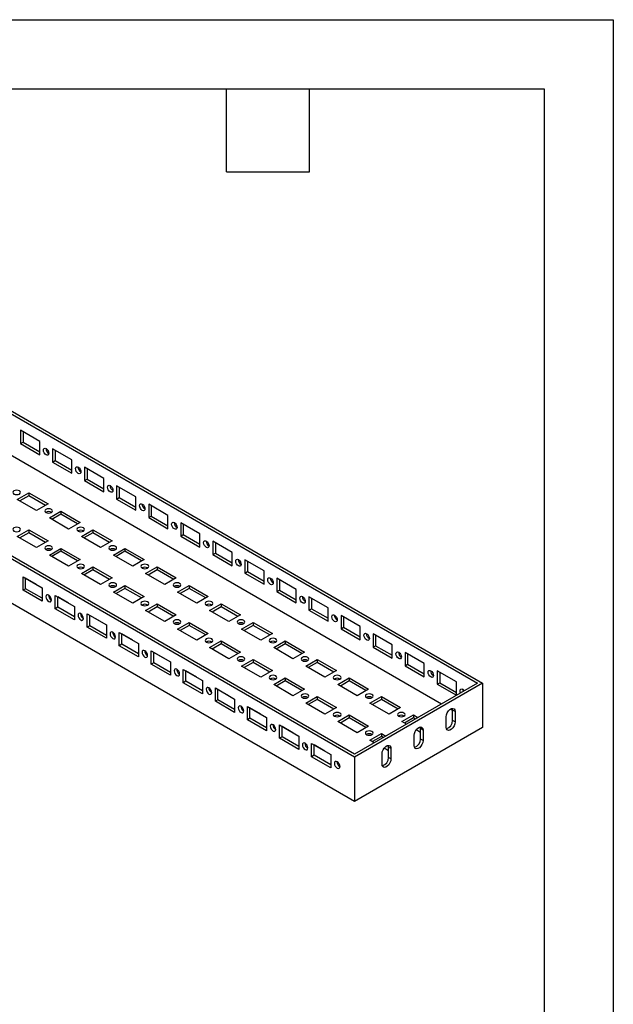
# Model space of a CAD drawing. Header units: millimetres. Extents: x 0 to 1118, y 0 to 864.
# Tile 6 of 6: x 899 to 1118, y 502 to 864. Entities that reach past the tile are written whole.
import ezdxf

# ---------------------------------------------------------------- set-up
doc = ezdxf.new("R2010")
doc.units = ezdxf.units.MM
doc.header["$LTSCALE"] = 4
doc.layers.add('TEXT', color=140, linetype='Continuous', lineweight=25)

msp = doc.modelspace()

# ---------------------------------------------------------------- linework, layer by layer
at = {"color": 7, "linetype": 'Continuous'}
for p, q in [((0.01, 863.61), (1117.61, 863.61)), ((1117.61, 863.61), (1117.61, 0.01))]:
    msp.add_line(p, q, dxfattribs=at)
for p, q in [((738.64, 810.83), (1069.57, 619.79)), ((738.64, 809.74), (1067.68, 619.79)), ((738.64, 794.5), (1054.48, 612.17)), ((1022.43, 592.58), (691.5, 783.62)), ((1022.43, 593.67), (693.39, 783.62)), ((1022.43, 576.25), (691.5, 767.29)), ((906.7, 708.64), (899.63, 712.73)), ((899.63, 712.73), (899.63, 707.83)), ((900.57, 712.18), (900.57, 708.37)), ((899.63, 707.83), (900.57, 708.37)), ((899.63, 707.83), (906.7, 703.74)), ((900.57, 708.37), (906.7, 704.83)), ((906.7, 703.74), (906.7, 708.64)), ((918.48, 701.84), (911.41, 705.92)), ((911.41, 705.92), (911.41, 701.02)), ((912.36, 705.38), (912.36, 701.57)), ((911.41, 701.02), (912.36, 701.57)), ((911.41, 701.02), (918.48, 696.94)), ((912.36, 701.57), (918.48, 698.03)), ((918.48, 696.94), (918.48, 701.84)), ((930.27, 695.04), (923.2, 699.12)), ((923.2, 699.12), (923.2, 694.22)), ((924.14, 698.58), (924.14, 694.76)), ((930.27, 690.14), (930.27, 695.04)), ((923.2, 694.22), (924.14, 694.76)), ((923.2, 694.22), (930.27, 690.14)), ((924.14, 694.76), (930.27, 691.23)), ((942.05, 688.23), (934.98, 692.32)), ((934.98, 692.32), (934.98, 687.42)), ((935.93, 691.77), (935.93, 687.96)), ((898.45, 687.28), (902.69, 689.73)), ((902.69, 688.64), (899.39, 686.74)), ((902.69, 689.73), (909.76, 685.65)), ((902.69, 689.73), (902.69, 688.64)), ((908.82, 685.1), (902.69, 688.64)), ((934.98, 687.42), (935.93, 687.96)), ((935.93, 687.96), (942.05, 684.42)), ((942.05, 683.33), (942.05, 688.23)), ((905.52, 683.2), (898.45, 687.28)), ((909.76, 685.65), (905.52, 683.2)), ((934.98, 687.42), (942.05, 683.33)), ((953.84, 681.43), (946.77, 685.51)), ((946.77, 685.51), (946.77, 680.61)), ((947.71, 684.97), (947.71, 681.16)), ((910.24, 680.48), (914.48, 682.93)), ((917.31, 676.39), (910.24, 680.48)), ((914.48, 681.84), (911.18, 679.93)), ((914.48, 682.93), (921.55, 678.84)), ((914.48, 682.93), (914.48, 681.84)), ((920.61, 678.3), (914.48, 681.84)), ((946.77, 680.61), (947.71, 681.16)), ((946.77, 680.61), (953.84, 676.53)), ((947.71, 681.16), (953.84, 677.62)), ((953.84, 676.53), (953.84, 681.43)), ((921.55, 678.84), (917.31, 676.39)), ((965.63, 674.63), (958.55, 678.71)), ((958.55, 678.71), (958.55, 673.81)), ((959.5, 678.16), (959.5, 674.35)), ((898.45, 673.67), (902.69, 676.12)), ((905.52, 669.59), (898.45, 673.67)), ((902.69, 675.03), (899.39, 673.13)), ((902.69, 676.12), (909.76, 672.04)), ((902.69, 676.12), (902.69, 675.03)), ((908.82, 671.5), (902.69, 675.03)), ((922.02, 673.67), (926.26, 676.12)), ((929.09, 669.59), (922.02, 673.67)), ((926.26, 675.03), (922.96, 673.13)), ((926.26, 676.12), (933.33, 672.04)), ((926.26, 676.12), (926.26, 675.03)), ((932.39, 671.5), (926.26, 675.03)), ((958.55, 673.81), (959.5, 674.35)), ((958.55, 673.81), (965.63, 669.73)), ((959.5, 674.35), (965.63, 670.82)), ((965.63, 669.73), (965.63, 674.63)), ((909.76, 672.04), (905.52, 669.59)), ((933.33, 672.04), (929.09, 669.59)), ((977.41, 667.82), (970.34, 671.91)), ((970.34, 671.91), (970.34, 667.01)), ((971.28, 671.36), (971.28, 667.55)), ((910.24, 666.87), (914.48, 669.32)), ((917.31, 662.79), (910.24, 666.87)), ((914.48, 668.23), (911.18, 666.33)), ((914.48, 669.32), (921.55, 665.24)), ((914.48, 669.32), (914.48, 668.23)), ((920.61, 664.69), (914.48, 668.23)), ((933.81, 666.87), (938.05, 669.32)), ((940.88, 662.79), (933.81, 666.87)), ((938.05, 668.23), (934.75, 666.33)), ((938.05, 669.32), (945.12, 665.24)), ((938.05, 669.32), (938.05, 668.23)), ((944.18, 664.69), (938.05, 668.23)), ((970.34, 667.01), (971.28, 667.55)), ((970.34, 667.01), (977.41, 662.92)), ((971.28, 667.55), (977.41, 664.01)), ((977.41, 662.92), (977.41, 667.82)), ((921.55, 665.24), (917.31, 662.79)), ((922.02, 660.07), (926.26, 662.52)), ((926.26, 662.52), (933.33, 658.43)), ((926.26, 662.52), (926.26, 661.43)), ((945.12, 665.24), (940.88, 662.79)), ((945.59, 660.07), (949.83, 662.52)), ((949.83, 662.52), (956.9, 658.43)), ((949.83, 662.52), (949.83, 661.43)), ((989.2, 661.02), (982.12, 665.1)), ((982.12, 665.1), (982.12, 660.2)), ((983.07, 664.56), (983.07, 660.75)), ((900.57, 658.84), (907.64, 654.76)), ((900.57, 653.94), (900.57, 658.84)), ((929.09, 655.98), (922.02, 660.07)), ((926.26, 661.43), (922.96, 659.52)), ((932.39, 657.89), (926.26, 661.43)), ((952.66, 655.98), (945.59, 660.07)), ((949.83, 661.43), (946.53, 659.52)), ((955.96, 657.89), (949.83, 661.43)), ((982.12, 660.2), (983.07, 660.75)), ((982.12, 660.2), (989.2, 656.12)), ((983.07, 660.75), (989.2, 657.21)), ((989.2, 656.12), (989.2, 661.02)), ((905.52, 655.98), (901.51, 658.3)), ((901.51, 654.49), (901.51, 658.3)), ((905.52, 655.98), (905.52, 655.98)), ((933.33, 658.43), (929.09, 655.98)), ((933.81, 653.26), (938.05, 655.71)), ((938.05, 655.71), (945.12, 651.63)), ((938.05, 655.71), (938.05, 654.62)), ((956.9, 658.43), (952.66, 655.98)), ((957.38, 653.26), (961.62, 655.71)), ((961.62, 655.71), (968.69, 651.63)), ((961.62, 655.71), (961.62, 654.62)), ((1000.98, 654.22), (993.91, 658.3)), ((993.91, 658.3), (993.91, 653.4)), ((994.85, 657.75), (994.85, 653.94)), ((901.51, 654.49), (900.57, 653.94)), ((907.64, 649.86), (900.57, 653.94)), ((907.64, 650.95), (901.51, 654.49)), ((907.64, 654.76), (907.64, 649.86)), ((912.36, 652.04), (919.43, 647.96)), ((912.36, 647.14), (912.36, 652.04)), ((913.3, 647.68), (913.3, 651.5)), ((917.31, 649.18), (913.3, 651.49)), ((940.88, 649.18), (933.81, 653.26)), ((938.05, 654.62), (934.75, 652.72)), ((944.18, 651.09), (938.05, 654.62)), ((945.12, 651.63), (940.88, 649.18)), ((964.45, 649.18), (957.38, 653.26)), ((961.62, 654.62), (958.32, 652.72)), ((967.75, 651.09), (961.62, 654.62)), ((968.69, 651.63), (964.45, 649.18)), ((993.91, 653.4), (994.85, 653.94)), ((993.91, 653.4), (1000.98, 649.32)), ((994.85, 653.94), (1000.98, 650.41)), ((1000.98, 649.32), (1000.98, 654.22)), ((1012.77, 647.41), (1005.69, 651.5)), ((1005.69, 651.5), (1005.69, 646.6)), ((910.94, 650.34), (911, 650.31)), ((917.31, 649.18), (917.31, 649.18)), ((919.43, 647.96), (919.43, 643.06)), ((945.59, 646.46), (949.83, 648.91)), ((949.83, 647.82), (946.53, 645.91)), ((949.83, 648.91), (956.9, 644.83)), ((949.83, 648.91), (949.83, 647.82)), ((955.96, 644.28), (949.83, 647.82)), ((969.16, 646.46), (973.4, 648.91)), ((973.4, 647.82), (970.1, 645.91)), ((973.4, 648.91), (980.47, 644.83)), ((973.4, 648.91), (973.4, 647.82)), ((979.53, 644.28), (973.4, 647.82)), ((1006.64, 650.95), (1006.64, 647.14)), ((913.3, 647.68), (912.36, 647.14)), ((919.43, 643.06), (912.36, 647.14)), ((919.43, 644.15), (913.3, 647.68)), ((924.14, 645.24), (931.21, 641.15)), ((924.14, 640.34), (924.14, 645.24)), ((929.09, 642.38), (925.08, 644.69)), ((925.08, 640.88), (925.08, 644.69)), ((952.66, 642.38), (945.59, 646.46)), ((956.9, 644.83), (952.66, 642.38)), ((976.23, 642.38), (969.16, 646.46)), ((980.47, 644.83), (976.23, 642.38)), ((1005.69, 646.6), (1006.64, 647.14)), ((1005.69, 646.6), (1012.77, 642.51)), ((1006.64, 647.14), (1012.77, 643.6)), ((1012.77, 642.51), (1012.77, 647.41)), ((1024.55, 640.61), (1017.48, 644.69)), ((1017.48, 644.69), (1017.48, 639.79)), ((1018.42, 644.15), (1018.42, 640.34)), ((922.73, 643.53), (922.78, 643.5)), ((925.08, 640.88), (924.14, 640.34)), ((931.21, 637.34), (925.08, 640.88)), ((929.09, 642.38), (929.09, 642.38)), ((931.21, 641.15), (931.21, 636.26)), ((957.38, 639.66), (961.62, 642.11)), ((961.62, 641.02), (958.32, 639.11)), ((961.62, 642.11), (968.69, 638.02)), ((961.62, 642.11), (961.62, 641.02)), ((967.75, 637.48), (961.62, 641.02)), ((980.95, 639.66), (985.19, 642.11)), ((985.19, 641.02), (981.89, 639.11)), ((985.19, 642.11), (992.26, 638.02)), ((985.19, 642.11), (985.19, 641.02)), ((991.32, 637.48), (985.19, 641.02)), ((1024.55, 635.71), (1024.55, 640.61)), ((931.21, 636.26), (924.14, 640.34)), ((935.93, 638.43), (943, 634.35)), ((935.93, 633.53), (935.93, 638.43)), ((940.88, 635.57), (936.87, 637.89)), ((936.87, 634.08), (936.87, 637.89)), ((964.45, 635.57), (957.38, 639.66)), ((968.69, 638.02), (964.45, 635.57)), ((988.02, 635.57), (980.95, 639.66)), ((992.26, 638.02), (988.02, 635.57)), ((1017.48, 639.79), (1018.42, 640.34)), ((1017.48, 639.79), (1024.55, 635.71)), ((1018.42, 640.34), (1024.55, 636.8)), ((1036.34, 633.81), (1029.26, 637.89)), ((1029.26, 637.89), (1029.26, 632.99)), ((1030.21, 637.34), (1030.21, 633.53)), ((934.51, 636.73), (934.57, 636.7)), ((936.87, 634.08), (935.93, 633.53)), ((943, 629.45), (935.93, 633.53)), ((943, 630.54), (936.87, 634.08)), ((940.88, 635.57), (940.88, 635.57)), ((943, 634.35), (943, 629.45)), ((969.16, 632.85), (973.4, 635.3)), ((973.4, 634.21), (970.1, 632.31)), ((973.4, 635.3), (980.47, 631.22)), ((973.4, 635.3), (973.4, 634.21)), ((979.53, 630.68), (973.4, 634.21)), ((992.73, 632.85), (996.97, 635.3)), ((996.97, 634.21), (993.67, 632.31)), ((996.97, 635.3), (1004.04, 631.22)), ((996.97, 635.3), (996.97, 634.21)), ((1003.1, 630.68), (996.97, 634.21)), ((1029.26, 632.99), (1030.21, 633.53)), ((1030.21, 633.53), (1036.34, 630)), ((1036.34, 628.91), (1036.34, 633.81)), ((946.3, 629.93), (946.35, 629.9)), ((947.71, 631.63), (954.78, 627.55)), ((947.71, 626.73), (947.71, 631.63)), ((948.65, 627.27), (948.65, 631.09)), ((952.66, 628.77), (948.65, 631.08)), ((976.23, 628.77), (969.16, 632.85)), ((980.47, 631.22), (976.23, 628.77)), ((999.8, 628.77), (992.73, 632.85)), ((1004.04, 631.22), (999.8, 628.77)), ((1029.26, 632.99), (1036.34, 628.91)), ((1048.12, 627), (1041.05, 631.09)), ((1041.05, 631.09), (1041.05, 626.19)), ((1041.99, 630.54), (1041.99, 626.73)), ((948.65, 627.27), (947.71, 626.73)), ((954.78, 622.65), (947.71, 626.73)), ((954.78, 623.74), (948.65, 627.27)), ((952.66, 628.77), (952.66, 628.77)), ((954.78, 627.55), (954.78, 622.65)), ((980.95, 626.05), (985.19, 628.5)), ((988.02, 621.97), (980.95, 626.05)), ((985.19, 627.41), (981.89, 625.5)), ((985.19, 628.5), (992.26, 624.42)), ((985.19, 628.5), (985.19, 627.41)), ((991.32, 623.87), (985.19, 627.41)), ((1004.52, 626.05), (1008.76, 628.5)), ((1011.59, 621.97), (1004.52, 626.05)), ((1008.76, 627.41), (1005.46, 625.5)), ((1008.76, 628.5), (1015.83, 624.42)), ((1008.76, 628.5), (1008.76, 627.41)), ((1014.89, 623.87), (1008.76, 627.41)), ((1041.05, 626.19), (1041.99, 626.73)), ((1041.05, 626.19), (1048.12, 622.1)), ((1041.99, 626.73), (1048.12, 623.19)), ((1048.12, 622.1), (1048.12, 627)), ((958.08, 623.12), (958.14, 623.09)), ((959.5, 624.83), (966.57, 620.74)), ((959.5, 619.93), (959.5, 624.83)), ((964.45, 621.97), (960.44, 624.28)), ((960.44, 620.47), (960.44, 624.28)), ((992.26, 624.42), (988.02, 621.97)), ((1015.83, 624.42), (1011.59, 621.97)), ((1059.91, 620.2), (1052.83, 624.28)), ((1052.83, 624.28), (1052.83, 619.38)), ((1053.78, 623.74), (1053.78, 619.93)), ((960.44, 620.47), (959.5, 619.93)), ((966.57, 615.84), (959.5, 619.93)), ((966.57, 616.93), (960.44, 620.47)), ((964.45, 621.97), (964.45, 621.97)), ((966.57, 620.74), (966.57, 615.84)), ((992.73, 619.25), (996.97, 621.69)), ((999.8, 615.16), (992.73, 619.25)), ((996.97, 620.61), (993.67, 618.7)), ((996.97, 621.69), (1004.04, 617.61)), ((996.97, 621.69), (996.97, 620.61)), ((1003.1, 617.07), (996.97, 620.61)), ((1016.3, 619.25), (1020.54, 621.69)), ((1023.37, 615.16), (1016.3, 619.25)), ((1020.54, 620.61), (1017.24, 618.7)), ((1020.54, 621.69), (1027.61, 617.61)), ((1020.54, 621.69), (1020.54, 620.61)), ((1026.67, 617.07), (1020.54, 620.61)), ((1069.57, 619.79), (1022.43, 592.58)), ((1067.68, 619.79), (1022.43, 593.67)), ((1052.83, 619.38), (1053.78, 619.93)), ((1052.83, 619.38), (1059.9, 615.3)), ((1053.78, 619.93), (1059.91, 616.39)), ((1059.91, 615.3), (1059.91, 620.2)), ((1069.57, 619.79), (1069.57, 603.46)), ((969.87, 616.32), (969.92, 616.29)), ((971.28, 618.02), (978.35, 613.94)), ((971.28, 613.12), (971.28, 618.02)), ((976.23, 615.16), (972.22, 617.48)), ((972.22, 613.67), (972.22, 617.48)), ((1004.04, 617.61), (999.8, 615.16)), ((1027.61, 617.61), (1023.37, 615.16)), ((972.22, 613.67), (971.28, 613.12)), ((978.35, 609.04), (971.28, 613.12)), ((978.35, 610.13), (972.22, 613.67)), ((976.23, 615.16), (976.23, 615.16)), ((978.35, 613.94), (978.35, 609.04)), ((1004.52, 612.44), (1008.76, 614.89)), ((1011.59, 608.36), (1004.52, 612.44)), ((1008.76, 613.8), (1005.46, 611.9)), ((1008.76, 614.89), (1015.83, 610.81)), ((1008.76, 614.89), (1008.76, 613.8)), ((1014.89, 610.27), (1008.76, 613.8)), ((1028.09, 612.44), (1032.33, 614.89)), ((1035.16, 608.36), (1028.09, 612.44)), ((1032.33, 613.8), (1029.03, 611.9)), ((1032.33, 614.89), (1039.4, 610.81)), ((1032.33, 614.89), (1032.33, 613.8)), ((1038.46, 610.27), (1032.33, 613.8)), ((981.65, 609.52), (981.71, 609.49)), ((983.07, 611.22), (990.14, 607.14)), ((983.07, 606.32), (983.07, 611.22)), ((984.01, 606.86), (984.01, 610.68)), ((988.02, 608.36), (984.01, 610.67)), ((988.02, 608.36), (988.02, 608.36)), ((1015.83, 610.81), (1011.59, 608.36)), ((1016.3, 605.64), (1020.54, 608.09)), ((1020.54, 608.09), (1027.61, 604.01)), ((1020.54, 608.09), (1020.54, 607)), ((1039.4, 610.81), (1035.16, 608.36)), ((1039.87, 605.64), (1044.11, 608.09)), ((1044.11, 608.09), (1045.76, 607.14)), ((1044.11, 608.09), (1044.11, 607)), ((1057.78, 610.27), (1058.49, 609.86)), ((1059.43, 609.31), (1058.49, 609.86)), ((1058.49, 606.05), (1058.49, 609.86)), ((1059.43, 609.31), (1059.43, 605.5)), ((984.01, 606.86), (983.07, 606.32)), ((990.14, 602.24), (983.07, 606.32)), ((990.14, 603.33), (984.01, 606.86)), ((990.14, 607.14), (990.14, 602.24)), ((994.85, 604.42), (1001.92, 600.33)), ((994.85, 599.52), (994.85, 604.42)), ((1023.37, 601.56), (1016.3, 605.64)), ((1020.54, 607), (1017.24, 605.09)), ((1026.67, 603.46), (1020.54, 607)), ((1041.52, 604.69), (1039.87, 605.64)), ((1044.11, 607), (1040.81, 605.09)), ((1044.82, 606.59), (1044.11, 607)), ((1056.13, 603.6), (1056.13, 607.41)), ((1059.43, 605.5), (1058.49, 606.05)), ((993.44, 602.71), (993.5, 602.68)), ((999.8, 601.56), (995.79, 603.87)), ((995.79, 600.06), (995.79, 603.87)), ((999.8, 601.56), (999.8, 601.56)), ((1069.57, 603.46), (1022.43, 576.25)), ((1027.61, 604.01), (1023.37, 601.56)), ((1028.09, 598.84), (1032.33, 601.28)), ((1032.33, 601.28), (1033.98, 600.33)), ((1032.33, 601.28), (1032.33, 600.2)), ((1046.71, 601.69), (1045.09, 602.63)), ((1047.65, 602.51), (1046.71, 603.06)), ((1046.71, 599.24), (1046.71, 603.06)), ((1047.65, 602.51), (1047.65, 598.7)), ((995.79, 600.06), (994.85, 599.52)), ((1001.92, 595.43), (994.85, 599.52)), ((1001.92, 596.52), (995.79, 600.06)), ((1001.92, 600.33), (1001.92, 595.43)), ((1006.64, 597.61), (1013.71, 593.53)), ((1006.64, 592.71), (1006.64, 597.61)), ((1029.73, 597.88), (1028.09, 598.84)), ((1032.33, 600.2), (1029.03, 598.29)), ((1033.03, 599.79), (1032.33, 600.2)), ((1044.35, 596.8), (1044.35, 600.61)), ((1047.65, 598.7), (1046.71, 599.24)), ((1005.22, 595.91), (1005.28, 595.88)), ((1011.59, 594.75), (1007.58, 597.07)), ((1007.58, 593.26), (1007.58, 597.07)), ((1011.59, 594.75), (1011.59, 594.75)), ((1013.71, 593.53), (1013.71, 588.63)), ((1032.56, 589.99), (1032.56, 593.8)), ((1034.92, 594.89), (1033.31, 595.82)), ((1035.86, 595.71), (1034.92, 596.25)), ((1034.92, 592.44), (1034.92, 596.25)), ((1035.86, 595.71), (1035.86, 591.9)), ((1007.58, 593.26), (1006.64, 592.71)), ((1013.71, 588.63), (1006.64, 592.71)), ((1013.71, 589.72), (1007.58, 593.26)), ((1022.43, 592.58), (1022.43, 576.25)), ((1035.86, 591.9), (1034.92, 592.44)), ((1017.01, 589.11), (1017.07, 589.08))]:
    msp.add_line(p, q)
at = {"flags": 128}
for points in [[(909.06, 705.99), (909.44, 705.68), (909.76, 705.24), (909.98, 704.74), (910.06, 704.26), (909.98, 703.86), (909.76, 703.61), (909.44, 703.54), (909.06, 703.68), (908.67, 703.99), (908.35, 704.42), (908.13, 704.93), (908.05, 705.41), (908.13, 705.81), (908.35, 706.06), (908.67, 706.12), (909.06, 705.99)], [(920.84, 699.19), (921.22, 698.88), (921.55, 698.44), (921.77, 697.94), (921.84, 697.45), (921.77, 697.05), (921.55, 696.8), (921.22, 696.74), (920.84, 696.87), (920.46, 697.18), (920.13, 697.62), (919.92, 698.12), (919.84, 698.61), (919.92, 699.01), (920.13, 699.26), (920.46, 699.32), (920.84, 699.19)], [(932.63, 692.38), (933.01, 692.07), (933.34, 691.64), (933.55, 691.14), (933.63, 690.65), (933.55, 690.25), (933.34, 690), (933.01, 689.94), (932.63, 690.07), (932.24, 690.38), (931.92, 690.82), (931.7, 691.32), (931.63, 691.81), (931.7, 692.2), (931.92, 692.45), (932.24, 692.52), (932.63, 692.38)], [(897.21, 689.29), (897.67, 689.11), (898.21, 689.05), (898.76, 689.11), (899.22, 689.29), (899.52, 689.55), (899.63, 689.86), (899.52, 690.18), (899.22, 690.44), (898.76, 690.62), (898.21, 690.68), (897.67, 690.62), (897.21, 690.44), (896.91, 690.18), (896.8, 689.86), (896.91, 689.55), (897.21, 689.29)], [(944.41, 685.58), (944.8, 685.27), (945.12, 684.83), (945.34, 684.33), (945.41, 683.85), (945.34, 683.45), (945.12, 683.2), (944.8, 683.13), (944.41, 683.27), (944.03, 683.58), (943.7, 684.01), (943.49, 684.52), (943.41, 685), (943.49, 685.4), (943.7, 685.65), (944.03, 685.71), (944.41, 685.58)], [(909, 682.48), (909.46, 682.31), (910, 682.24), (910.54, 682.31), (911, 682.48), (911.31, 682.75), (911.42, 683.06), (911.31, 683.37), (911, 683.64), (910.54, 683.82), (910, 683.88), (909.46, 683.82), (909, 683.64), (908.69, 683.37), (908.58, 683.06), (908.69, 682.75), (909, 682.48)], [(897.21, 675.68), (897.67, 675.5), (898.21, 675.44), (898.76, 675.5), (899.22, 675.68), (899.52, 675.95), (899.63, 676.26), (899.52, 676.57), (899.22, 676.84), (898.76, 677.01), (898.21, 677.08), (897.67, 677.01), (897.21, 676.84), (896.91, 676.57), (896.8, 676.26), (896.91, 675.95), (897.21, 675.68)], [(920.78, 675.68), (921.24, 675.5), (921.78, 675.44), (922.33, 675.5), (922.79, 675.68), (923.09, 675.95), (923.2, 676.26), (923.09, 676.57), (922.79, 676.84), (922.33, 677.01), (921.78, 677.08), (921.24, 677.01), (920.78, 676.84), (920.48, 676.57), (920.37, 676.26), (920.48, 675.95), (920.78, 675.68)], [(956.2, 678.78), (956.58, 678.47), (956.91, 678.03), (957.12, 677.53), (957.2, 677.04), (957.12, 676.64), (956.91, 676.39), (956.58, 676.33), (956.2, 676.46), (955.81, 676.77), (955.49, 677.21), (955.27, 677.71), (955.2, 678.2), (955.27, 678.6), (955.49, 678.85), (955.81, 678.91), (956.2, 678.78)], [(909, 668.88), (909.46, 668.7), (910, 668.64), (910.54, 668.7), (911, 668.88), (911.31, 669.14), (911.42, 669.45), (911.31, 669.77), (911, 670.03), (910.54, 670.21), (910, 670.27), (909.46, 670.21), (909, 670.03), (908.69, 669.77), (908.58, 669.45), (908.69, 669.14), (909, 668.88)], [(932.57, 668.88), (933.03, 668.7), (933.57, 668.64), (934.11, 668.7), (934.57, 668.88), (934.88, 669.14), (934.99, 669.45), (934.88, 669.77), (934.57, 670.03), (934.11, 670.21), (933.57, 670.27), (933.03, 670.21), (932.57, 670.03), (932.26, 669.77), (932.15, 669.45), (932.26, 669.14), (932.57, 668.88)], [(967.98, 671.97), (968.37, 671.66), (968.69, 671.23), (968.91, 670.73), (968.98, 670.24), (968.91, 669.84), (968.69, 669.59), (968.37, 669.53), (967.98, 669.66), (967.6, 669.97), (967.27, 670.41), (967.06, 670.91), (966.98, 671.4), (967.06, 671.79), (967.27, 672.04), (967.6, 672.11), (967.98, 671.97)], [(920.78, 662.07), (921.24, 661.9), (921.78, 661.83), (922.33, 661.9), (922.79, 662.07), (923.09, 662.34), (923.2, 662.65), (923.09, 662.96), (922.79, 663.23), (922.33, 663.41), (921.78, 663.47), (921.24, 663.41), (920.78, 663.23), (920.48, 662.96), (920.37, 662.65), (920.48, 662.34), (920.78, 662.07)], [(944.35, 662.07), (944.81, 661.9), (945.35, 661.83), (945.9, 661.9), (946.36, 662.07), (946.66, 662.34), (946.77, 662.65), (946.66, 662.96), (946.36, 663.23), (945.9, 663.41), (945.35, 663.47), (944.81, 663.41), (944.35, 663.23), (944.05, 662.96), (943.94, 662.65), (944.05, 662.34), (944.35, 662.07)], [(979.77, 665.17), (980.15, 664.86), (980.48, 664.42), (980.69, 663.92), (980.77, 663.44), (980.69, 663.04), (980.48, 662.79), (980.15, 662.72), (979.77, 662.86), (979.38, 663.17), (979.06, 663.6), (978.84, 664.1), (978.77, 664.59), (978.84, 664.99), (979.06, 665.24), (979.38, 665.3), (979.77, 665.17)], [(932.57, 655.27), (933.03, 655.09), (933.57, 655.03), (934.11, 655.09), (934.57, 655.27), (934.88, 655.53), (934.99, 655.85), (934.88, 656.16), (934.57, 656.43), (934.11, 656.6), (933.57, 656.67), (933.03, 656.6), (932.57, 656.43), (932.26, 656.16), (932.15, 655.85), (932.26, 655.53), (932.57, 655.27)], [(956.14, 655.27), (956.6, 655.09), (957.14, 655.03), (957.68, 655.09), (958.14, 655.27), (958.45, 655.53), (958.56, 655.85), (958.45, 656.16), (958.14, 656.43), (957.68, 656.6), (957.14, 656.67), (956.6, 656.6), (956.14, 656.43), (955.83, 656.16), (955.72, 655.85), (955.83, 655.53), (956.14, 655.27)], [(991.55, 658.37), (991.94, 658.06), (992.26, 657.62), (992.48, 657.12), (992.55, 656.63), (992.48, 656.23), (992.26, 655.98), (991.94, 655.92), (991.55, 656.05), (991.17, 656.36), (990.84, 656.8), (990.63, 657.3), (990.55, 657.79), (990.63, 658.19), (990.84, 658.44), (991.17, 658.5), (991.55, 658.37)], [(910, 649.79), (910.38, 649.66), (910.71, 649.72), (910.92, 649.97), (911, 650.37), (910.92, 650.86), (910.71, 651.36), (910.38, 651.8), (910, 652.11), (909.62, 652.24), (909.29, 652.18), (909.07, 651.93), (909, 651.53), (909.07, 651.04), (909.29, 650.54), (909.62, 650.1), (910, 649.79)], [(1003.34, 651.56), (1003.72, 651.25), (1004.05, 650.82), (1004.26, 650.31), (1004.34, 649.83), (1004.26, 649.43), (1004.05, 649.18), (1003.72, 649.12), (1003.34, 649.25), (1002.95, 649.56), (1002.63, 650), (1002.41, 650.5), (1002.34, 650.98), (1002.41, 651.38), (1002.63, 651.63), (1002.95, 651.7), (1003.34, 651.56)], [(944.35, 648.47), (944.81, 648.29), (945.35, 648.23), (945.9, 648.29), (946.36, 648.47), (946.66, 648.73), (946.77, 649.04), (946.66, 649.36), (946.36, 649.62), (945.9, 649.8), (945.35, 649.86), (944.81, 649.8), (944.35, 649.62), (944.05, 649.36), (943.94, 649.04), (944.05, 648.73), (944.35, 648.47)], [(967.92, 648.47), (968.38, 648.29), (968.92, 648.23), (969.47, 648.29), (969.93, 648.47), (970.23, 648.73), (970.34, 649.04), (970.23, 649.36), (969.93, 649.62), (969.47, 649.8), (968.92, 649.86), (968.38, 649.8), (967.92, 649.62), (967.62, 649.36), (967.51, 649.04), (967.62, 648.73), (967.92, 648.47)], [(921.78, 642.99), (922.17, 642.86), (922.49, 642.92), (922.71, 643.17), (922.79, 643.57), (922.71, 644.06), (922.49, 644.56), (922.17, 644.99), (921.78, 645.3), (921.4, 645.44), (921.08, 645.37), (920.86, 645.12), (920.78, 644.73), (920.86, 644.24), (921.08, 643.74), (921.4, 643.3), (921.78, 642.99)], [(1015.12, 644.76), (1015.51, 644.45), (1015.83, 644.01), (1016.05, 643.51), (1016.12, 643.02), (1016.05, 642.63), (1015.83, 642.38), (1015.51, 642.31), (1015.12, 642.45), (1014.74, 642.76), (1014.41, 643.19), (1014.2, 643.69), (1014.12, 644.18), (1014.2, 644.58), (1014.41, 644.83), (1014.74, 644.89), (1015.12, 644.76)], [(956.14, 641.66), (956.6, 641.49), (957.14, 641.42), (957.68, 641.49), (958.14, 641.66), (958.45, 641.93), (958.56, 642.24), (958.45, 642.55), (958.14, 642.82), (957.68, 643), (957.14, 643.06), (956.6, 643), (956.14, 642.82), (955.83, 642.55), (955.72, 642.24), (955.83, 641.93), (956.14, 641.66)], [(979.71, 641.66), (980.17, 641.49), (980.71, 641.42), (981.25, 641.49), (981.71, 641.66), (982.02, 641.93), (982.13, 642.24), (982.02, 642.55), (981.71, 642.82), (981.25, 643), (980.71, 643.06), (980.17, 643), (979.71, 642.82), (979.4, 642.55), (979.29, 642.24), (979.4, 641.93), (979.71, 641.66)], [(933.57, 636.19), (933.95, 636.05), (934.28, 636.12), (934.5, 636.37), (934.57, 636.77), (934.5, 637.25), (934.28, 637.75), (933.95, 638.19), (933.57, 638.5), (933.19, 638.63), (932.86, 638.57), (932.64, 638.32), (932.57, 637.92), (932.64, 637.44), (932.86, 636.94), (933.19, 636.5), (933.57, 636.19)], [(1026.91, 637.96), (1027.29, 637.65), (1027.62, 637.21), (1027.83, 636.71), (1027.91, 636.22), (1027.83, 635.82), (1027.62, 635.57), (1027.29, 635.51), (1026.91, 635.64), (1026.52, 635.95), (1026.2, 636.39), (1025.98, 636.89), (1025.91, 637.38), (1025.98, 637.78), (1026.2, 638.03), (1026.52, 638.09), (1026.91, 637.96)], [(967.92, 634.86), (968.38, 634.68), (968.92, 634.62), (969.47, 634.68), (969.93, 634.86), (970.23, 635.12), (970.34, 635.44), (970.23, 635.75), (969.93, 636.02), (969.47, 636.19), (968.92, 636.26), (968.38, 636.19), (967.92, 636.02), (967.62, 635.75), (967.51, 635.44), (967.62, 635.12), (967.92, 634.86)], [(991.49, 634.86), (991.95, 634.68), (992.5, 634.62), (993.04, 634.68), (993.5, 634.86), (993.8, 635.12), (993.91, 635.44), (993.8, 635.75), (993.5, 636.02), (993.04, 636.19), (992.5, 636.26), (991.95, 636.19), (991.49, 636.02), (991.19, 635.75), (991.08, 635.44), (991.19, 635.12), (991.49, 634.86)], [(945.35, 629.38), (945.74, 629.25), (946.06, 629.31), (946.28, 629.56), (946.36, 629.96), (946.28, 630.45), (946.06, 630.95), (945.74, 631.39), (945.35, 631.7), (944.97, 631.83), (944.65, 631.77), (944.43, 631.52), (944.35, 631.12), (944.43, 630.63), (944.65, 630.13), (944.97, 629.69), (945.35, 629.38)], [(1038.69, 631.15), (1039.08, 630.84), (1039.4, 630.41), (1039.62, 629.9), (1039.69, 629.42), (1039.62, 629.02), (1039.4, 628.77), (1039.08, 628.71), (1038.69, 628.84), (1038.31, 629.15), (1037.98, 629.59), (1037.77, 630.09), (1037.69, 630.57), (1037.77, 630.97), (1037.98, 631.22), (1038.31, 631.29), (1038.69, 631.15)], [(979.71, 628.06), (980.17, 627.88), (980.71, 627.82), (981.25, 627.88), (981.71, 628.06), (982.02, 628.32), (982.13, 628.63), (982.02, 628.95), (981.71, 629.21), (981.25, 629.39), (980.71, 629.45), (980.17, 629.39), (979.71, 629.21), (979.4, 628.95), (979.29, 628.63), (979.4, 628.32), (979.71, 628.06)], [(1003.28, 628.06), (1003.74, 627.88), (1004.28, 627.82), (1004.82, 627.88), (1005.28, 628.06), (1005.59, 628.32), (1005.7, 628.63), (1005.59, 628.95), (1005.28, 629.21), (1004.82, 629.39), (1004.28, 629.45), (1003.74, 629.39), (1003.28, 629.21), (1002.97, 628.95), (1002.86, 628.63), (1002.97, 628.32), (1003.28, 628.06)], [(957.14, 622.58), (957.52, 622.45), (957.85, 622.51), (958.07, 622.76), (958.14, 623.16), (958.07, 623.65), (957.85, 624.15), (957.52, 624.58), (957.14, 624.89), (956.76, 625.03), (956.43, 624.96), (956.21, 624.71), (956.14, 624.32), (956.21, 623.83), (956.43, 623.33), (956.76, 622.89), (957.14, 622.58)], [(991.49, 621.25), (991.95, 621.08), (992.5, 621.01), (993.04, 621.08), (993.5, 621.25), (993.8, 621.52), (993.91, 621.83), (993.8, 622.14), (993.5, 622.41), (993.04, 622.59), (992.5, 622.65), (991.95, 622.59), (991.49, 622.41), (991.19, 622.14), (991.08, 621.83), (991.19, 621.52), (991.49, 621.25)], [(1015.06, 621.25), (1015.52, 621.08), (1016.07, 621.01), (1016.61, 621.08), (1017.07, 621.25), (1017.37, 621.52), (1017.48, 621.83), (1017.37, 622.14), (1017.07, 622.41), (1016.61, 622.59), (1016.07, 622.65), (1015.52, 622.59), (1015.06, 622.41), (1014.76, 622.14), (1014.65, 621.83), (1014.76, 621.52), (1015.06, 621.25)], [(1050.48, 624.35), (1050.86, 624.04), (1051.19, 623.6), (1051.4, 623.1), (1051.48, 622.61), (1051.4, 622.22), (1051.19, 621.97), (1050.86, 621.9), (1050.48, 622.04), (1050.09, 622.35), (1049.77, 622.78), (1049.55, 623.28), (1049.48, 623.77), (1049.55, 624.17), (1049.77, 624.42), (1050.09, 624.48), (1050.48, 624.35)], [(968.92, 615.78), (969.31, 615.64), (969.63, 615.71), (969.85, 615.96), (969.93, 616.36), (969.85, 616.84), (969.63, 617.34), (969.31, 617.78), (968.92, 618.09), (968.54, 618.22), (968.22, 618.16), (968, 617.91), (967.92, 617.51), (968, 617.03), (968.22, 616.52), (968.54, 616.09), (968.92, 615.78)], [(1003.28, 614.45), (1003.74, 614.27), (1004.28, 614.21), (1004.82, 614.27), (1005.28, 614.45), (1005.59, 614.71), (1005.7, 615.03), (1005.59, 615.34), (1005.28, 615.61), (1004.82, 615.78), (1004.28, 615.85), (1003.74, 615.78), (1003.28, 615.61), (1002.97, 615.34), (1002.86, 615.03), (1002.97, 614.71), (1003.28, 614.45)], [(1026.85, 614.45), (1027.31, 614.27), (1027.85, 614.21), (1028.39, 614.27), (1028.85, 614.45), (1029.16, 614.71), (1029.27, 615.03), (1029.16, 615.34), (1028.85, 615.61), (1028.39, 615.78), (1027.85, 615.85), (1027.31, 615.78), (1026.85, 615.61), (1026.54, 615.34), (1026.43, 615.03), (1026.54, 614.71), (1026.85, 614.45)], [(1061.45, 616.19), (1061.34, 616.48), (1061.26, 616.97), (1061.34, 617.37), (1061.55, 617.62), (1061.88, 617.68), (1062.26, 617.55)], [(1062.26, 617.55), (1062.65, 617.24), (1062.84, 617)], [(980.71, 608.97), (981.09, 608.84), (981.42, 608.9), (981.64, 609.15), (981.71, 609.55), (981.64, 610.04), (981.42, 610.54), (981.09, 610.98), (980.71, 611.29), (980.33, 611.42), (980, 611.36), (979.78, 611.11), (979.71, 610.71), (979.78, 610.22), (980, 609.72), (980.33, 609.28), (980.71, 608.97)], [(1015.06, 607.65), (1015.52, 607.47), (1016.07, 607.41), (1016.61, 607.47), (1017.07, 607.65), (1017.37, 607.91), (1017.48, 608.22), (1017.37, 608.54), (1017.07, 608.8), (1016.61, 608.98), (1016.07, 609.04), (1015.52, 608.98), (1015.06, 608.8), (1014.76, 608.54), (1014.65, 608.22), (1014.76, 607.91), (1015.06, 607.65)], [(1038.63, 607.65), (1039.09, 607.47), (1039.64, 607.41), (1040.18, 607.47), (1040.64, 607.65), (1040.94, 607.91), (1041.05, 608.22), (1040.94, 608.54), (1040.64, 608.8), (1040.18, 608.98), (1039.64, 609.04), (1039.09, 608.98), (1038.63, 608.8), (1038.33, 608.54), (1038.22, 608.22), (1038.33, 607.91), (1038.63, 607.65)], [(1056.13, 607.41), (1056.23, 608.12), (1056.52, 608.86), (1056.96, 609.54), (1057.5, 610.07), (1058.07, 610.4), (1058.61, 610.49), (1059.05, 610.32), (1059.34, 609.91), (1059.43, 609.31)], [(1058.49, 609.86), (1058.39, 610.45), (1058.38, 610.48)], [(992.5, 602.17), (992.88, 602.04), (993.2, 602.1), (993.42, 602.35), (993.5, 602.75), (993.42, 603.24), (993.2, 603.74), (992.88, 604.17), (992.5, 604.48), (992.11, 604.62), (991.79, 604.55), (991.57, 604.3), (991.49, 603.91), (991.57, 603.42), (991.79, 602.92), (992.11, 602.48), (992.5, 602.17)], [(1059.43, 605.5), (1059.34, 604.79), (1059.05, 604.06), (1058.61, 603.38), (1058.07, 602.84), (1057.5, 602.51), (1056.96, 602.43), (1056.52, 602.6), (1056.23, 603), (1056.13, 603.6)], [(1026.85, 600.84), (1027.31, 600.67), (1027.85, 600.6), (1028.39, 600.67), (1028.85, 600.84), (1029.16, 601.11), (1029.27, 601.42), (1029.16, 601.73), (1028.85, 602), (1028.39, 602.18), (1027.85, 602.24), (1027.31, 602.18), (1026.85, 602), (1026.54, 601.73), (1026.43, 601.42), (1026.54, 601.11), (1026.85, 600.84)], [(1044.35, 600.61), (1044.45, 601.32), (1044.74, 602.05), (1045.17, 602.73), (1045.71, 603.27), (1046.29, 603.6), (1046.82, 603.68), (1047.26, 603.51), (1047.55, 603.11), (1047.65, 602.51)], [(1046.71, 603.06), (1046.61, 603.65), (1046.6, 603.68)], [(1004.28, 595.37), (1004.66, 595.23), (1004.99, 595.3), (1005.21, 595.55), (1005.28, 595.95), (1005.21, 596.43), (1004.99, 596.93), (1004.66, 597.37), (1004.28, 597.68), (1003.9, 597.81), (1003.57, 597.75), (1003.35, 597.5), (1003.28, 597.1), (1003.35, 596.62), (1003.57, 596.11), (1003.9, 595.68), (1004.28, 595.37)], [(1047.65, 598.7), (1047.55, 597.99), (1047.26, 597.25), (1046.82, 596.57), (1046.29, 596.04), (1045.71, 595.71), (1045.17, 595.62), (1044.74, 595.79), (1044.45, 596.2), (1044.35, 596.8)], [(1032.56, 593.8), (1032.66, 594.51), (1032.95, 595.25), (1033.39, 595.93), (1033.93, 596.47), (1034.5, 596.8), (1035.04, 596.88), (1035.48, 596.71), (1035.76, 596.3), (1035.86, 595.71)], [(1034.92, 596.25), (1034.82, 596.85), (1034.81, 596.88)], [(1016.07, 588.56), (1016.45, 588.43), (1016.77, 588.49), (1016.99, 588.74), (1017.07, 589.14), (1016.99, 589.63), (1016.77, 590.13), (1016.45, 590.57), (1016.07, 590.88), (1015.68, 591.01), (1015.36, 590.95), (1015.14, 590.7), (1015.06, 590.3), (1015.14, 589.81), (1015.36, 589.31), (1015.68, 588.87), (1016.07, 588.56)], [(1035.86, 591.9), (1035.76, 591.19), (1035.48, 590.45), (1035.04, 589.77), (1034.5, 589.23), (1033.93, 588.9), (1033.39, 588.82), (1032.95, 588.99), (1032.66, 589.4), (1032.56, 589.99)]]:
    msp.add_lwpolyline(points, dxfattribs=at)
for centre, radius, start, end in [((911.04, 705.98), 2.04, 178.8063, 241.1883), ((922.83, 699.18), 2.04, 178.8063, 241.1883), ((934.61, 692.37), 2.04, 178.8063, 241.1883), ((946.4, 685.57), 2.04, 178.8063, 241.1883), ((910, 680.77), 2.04, 58.8222, 121.1778), ((958.18, 678.77), 2.04, 178.8063, 241.1883), ((921.78, 673.97), 2.04, 58.8222, 121.1778), ((969.97, 671.96), 2.04, 178.8063, 241.1883), ((910, 667.16), 2.04, 58.8222, 121.1778), ((933.57, 667.16), 2.04, 58.8222, 121.1778), ((921.78, 660.36), 2.04, 58.8222, 121.1778), ((945.35, 660.36), 2.04, 58.8222, 121.1778), ((981.75, 665.16), 2.04, 178.8063, 241.1883), ((933.57, 653.56), 2.04, 58.8222, 121.1778), ((957.14, 653.56), 2.04, 58.8222, 121.1778), ((993.54, 658.36), 2.04, 178.8063, 241.1883), ((912.05, 652.13), 2.11, 179.7761, 238.3256), ((1005.32, 651.55), 2.04, 178.8063, 241.1883), ((945.35, 646.75), 2.04, 58.8222, 121.1778), ((968.92, 646.75), 2.04, 58.8222, 121.1778), ((923.83, 645.33), 2.11, 179.7761, 238.3256), ((1017.11, 644.75), 2.04, 178.8063, 241.1883), ((957.14, 639.95), 2.04, 58.8222, 121.1778), ((980.71, 639.95), 2.04, 58.8222, 121.1778), ((935.62, 638.52), 2.11, 179.7761, 238.3256), ((1028.89, 637.95), 2.04, 178.8063, 241.1883), ((968.92, 633.15), 2.04, 58.8222, 121.1778), ((992.5, 633.15), 2.04, 58.8222, 121.1778), ((947.4, 631.72), 2.11, 179.7761, 238.3256), ((1040.68, 631.14), 2.04, 178.8063, 241.1883), ((980.71, 626.34), 2.04, 58.8222, 121.1778), ((1004.28, 626.34), 2.04, 58.8222, 121.1778), ((959.19, 624.92), 2.11, 179.7761, 238.3256), ((1052.46, 624.34), 2.04, 178.8063, 241.1883), ((992.5, 619.54), 2.04, 58.8222, 121.1778), ((1016.07, 619.54), 2.04, 58.8222, 121.1778), ((970.97, 618.11), 2.11, 179.7761, 238.3256), ((1064.01, 617.53), 1.81, 178.4991, 206.0718), ((1004.28, 612.74), 2.04, 58.8222, 121.1778), ((1027.85, 612.74), 2.04, 58.8222, 121.1778), ((982.76, 611.31), 2.11, 179.7761, 238.3256), ((1016.07, 605.93), 2.04, 58.8222, 121.1778), ((1039.64, 605.93), 2.04, 58.8222, 121.1778), ((994.54, 604.51), 2.11, 179.7761, 238.3256), ((1055.33, 606), 3.16, 286.7764, 0.9099), ((1027.85, 599.13), 2.04, 58.8222, 121.1778), ((1006.33, 597.7), 2.11, 179.7761, 238.3256), ((1043.55, 599.19), 3.16, 286.7764, 0.9099), ((1018.11, 590.9), 2.11, 179.7761, 238.3256), ((1031.76, 592.39), 3.16, 286.7764, 0.9099)]:
    msp.add_arc(centre, radius, start, end)
at = {"layer": 'TEXT'}
for p, q in [((25.4, 838.2), (1092.2, 838.2)), ((975.36, 807.72), (975.36, 838.2)), ((1005.84, 807.72), (1005.84, 838.2)), ((1092.2, 838.2), (1092.2, 25.4)), ((975.36, 807.72), (1005.84, 807.72))]:
    msp.add_line(p, q, dxfattribs=at)

doc.saveas('drawing.dxf')
